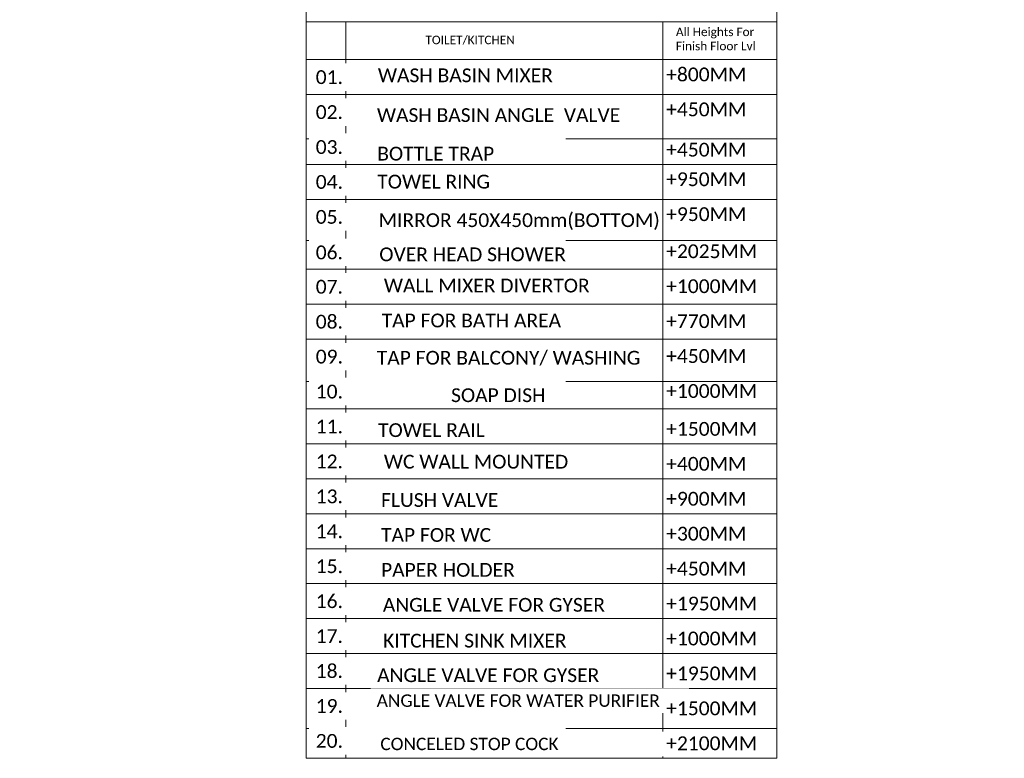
# Model space of a CAD drawing. Header units: inches. Extents: x 119662 to 158499, y 12149 to 20675.
# Tile 2 of 97: x 120611 to 121029, y 16123 to 16437. Entities that reach past the tile are written whole.
import ezdxf

# ---------------------------------------------------------------- set-up
doc = ezdxf.new("R2010")
doc.units = ezdxf.units.IN
doc.header["$MEASUREMENT"] = 0
doc.linetypes.add('AP0200000$0$AP0500G00$0$1', pattern=[0])
for name, color, linetype, lineweight in [('00-ABM  CWS', 200, 'AP0200000$0$AP0500G00$0$1', 0), ('PP-FOMAT BLOCK', 7, 'Continuous', 25), ('PP-Waste Pipe', 3, 'Continuous', 25)]:
    doc.layers.add(name, color=color, linetype=linetype, lineweight=lineweight)
doc.styles.add('DIM_FONT', font='times.ttf', dxfattribs={"width": 0.8})
doc.styles.get("Standard").update_dxf_attribs({"font": 'times.ttf', "height": 4})

# ---------------------------------------------------------------- blocks, each defined once
blk = doc.blocks.new('zw$F51A')
at = {"layer": '00-ABM  CWS', "color": 20, "lineweight": -3, "insert": (-1356.3, -635.6), "char_height": 125, "width": 2480.259, "attachment_point": 1, "style": 'DIM_FONT'}
blk.add_mtext('\\pi297.92;WATER METER DETAIL "A" \\P\\pi686.6;ENLARGE VIEW', dxfattribs=at)

msp = doc.modelspace()

# ---------------------------------------------------------------- linework, layer by layer
at = {"layer": 'PP-FOMAT BLOCK', "lineweight": 9}
for p, q in [((120732.53, 16436.31), (120932.62, 16436.31)), ((120732.53, 16386.55), (120932.62, 16386.55)), ((120732.53, 16375.62), (120932.62, 16375.62)), ((120732.53, 16360.77), (120932.62, 16360.77)), ((120732.53, 16343.25), (120932.62, 16343.25)), ((120732.53, 16316.19), (120932.62, 16316.19)), ((120732.53, 16301.34), (120932.62, 16301.34)), ((120732.53, 16283.32), (120932.62, 16283.32)), ((120732.53, 16271.62), (120932.62, 16271.62)), ((120732.53, 16256.77), (120932.62, 16256.77)), ((120732.53, 16241.91), (120932.62, 16241.91)), ((120732.53, 16227.05), (120932.62, 16227.05)), ((120732.53, 16212.19), (120932.62, 16212.19)), ((120732.53, 16197.34), (120932.62, 16197.34)), ((120732.53, 16182.48), (120932.62, 16182.48)), ((120732.53, 16167.62), (120932.62, 16167.62)), ((120732.53, 16152.77), (120932.62, 16152.77))]:
    msp.add_line(p, q, dxfattribs=at)
at = {"layer": 'PP-FOMAT BLOCK', "color": 7, "lineweight": 9}
for p, q in [((120749.45, 16436.31), (120749.45, 16123.05)), ((120884.2, 16436.31), (120884.2, 16123.05)), ((120732.53, 16135.68), (120932.62, 16135.68))]:
    msp.add_line(p, q, dxfattribs=at)
at = {"layer": 'PP-FOMAT BLOCK', "lineweight": 9}
msp.add_lwpolyline([(120732.53, 16452.42), (120932.62, 16452.42), (120932.62, 16123.05), (120732.53, 16123.05)], close=True, dxfattribs=at)
msp.add_lwpolyline([(120732.53, 16436.31), (120732.53, 16168.24)], dxfattribs=at)

# ---------------------------------------------------------------- block references
at = {"layer": 'PP-Waste Pipe', "ltscale": 0.25, "xscale": 0.1283047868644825, "yscale": 0.1283047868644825, "zscale": 0.1283047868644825}
msp.add_blockref('zw$F51A', (120324.79, 16315.92), dxfattribs=at)

# ---------------------------------------------------------------- texts
at = {"layer": 'PP-FOMAT BLOCK', "lineweight": 9, "attachment_point": 1}
for s, insert, char_height, width in [('{\\fCalibri Light|b0|i0|c0|p34;TOILET/KITCHEN}', (120783.22, 16430.37), 3.6202, 103.1316), ('{\\fCalibri Light|b0|i0|c0|p0;All Heights For Finish Floor Lvl}', (120889.7, 16433.82), 3.6202, 43.4794), ('{\\fCalibri Light|b0|i0|c0|p34; WASH BASIN MIXER }', (120760.97, 16416.45), 5.86, 103.3508), ('{\\fCalibri Light|b0|i0|c0|p34; +800MM}', (120883.52, 16416.83), 5.86, 103.3508), ('{\\fCalibri Light|b0|i0|c0|p34; +450MM}', (120883.52, 16401.97), 5.86, 103.3508), ('{\\fCalibri Light|b0|i0|c0|p34; +450MM}', (120883.52, 16384.83), 5.86, 103.3508), ('{\\fCalibri Light|b0|i0|c0|p34; +950MM}', (120883.52, 16372.25), 5.86, 103.3508), ('{\\fCalibri Light|b0|i0|c0|p34; +950MM}', (120883.52, 16357.4), 5.86, 103.3508), ('{\\fCalibri Light|b0|i0|c0|p34; OVER HEAD SHOWER  }', (120761.56, 16340.31), 5.86, 133.1846), ('{\\fCalibri Light|b0|i0|c0|p34; +2025MM}', (120883.52, 16341.63), 5.86, 103.3508), ('{\\fCalibri Light|b0|i0|c0|p34; +1000MM}', (120883.52, 16326.77), 5.86, 103.3508), ('{\\fCalibri Light|b0|i0|c0|p34; +770MM}', (120883.52, 16311.91), 5.86, 103.3508), ('{\\fCalibri Light|b0|i0|c0|p34; +450MM}', (120883.52, 16297.06), 5.86, 103.3508), ('{\\fCalibri Light|b0|i0|c0|p34;  SOAP DISH }', (120790, 16280.41), 5.86, 133.1846), ('{\\fCalibri Light|b0|i0|c0|p34; +1000MM}', (120883.52, 16282.2), 5.86, 103.3508), ('{\\fCalibri Light|b0|i0|c0|p34; +1500MM}', (120883.52, 16266.09), 5.86, 103.3508), ('{\\fCalibri Light|b0|i0|c0|p34; +400MM}', (120883.52, 16251.23), 5.86, 103.3508), ('{\\fCalibri Light|b0|i0|c0|p34; +900MM}', (120883.52, 16236.37), 5.86, 103.3508), ('{\\fCalibri Light|b0|i0|c0|p34; +300MM}', (120883.52, 16221.52), 5.86, 103.3508), ('{\\fCalibri Light|b0|i0|c0|p34; +450MM}', (120883.52, 16206.66), 5.86, 103.3508), ('{\\fCalibri Light|b0|i0|c0|p34; +1950MM}', (120883.52, 16191.8), 5.86, 103.3508), ('{\\fCalibri Light|b0|i0|c0|p34; +1000MM}', (120883.52, 16176.94), 5.86, 103.3508), ('{\\fCalibri Light|b0|i0|c0|p34; +1950MM}', (120883.52, 16162.09), 5.86, 103.3508), ('{\\fCalibri Light|b0|i0|c0|p34; +1500MM}', (120883.52, 16147.23), 5.86, 103.3508), ('{\\fCalibri Light|b0|i0|c0|p34; +2100MM}', (120883.52, 16132.37), 5.86, 103.3508)]:
    msp.add_mtext(s, dxfattribs=dict(at, insert=insert, char_height=char_height, width=width))

# ---------------------------------------------------------------- next in the draw order: texts
at = {"layer": 'PP-FOMAT BLOCK', "lineweight": 9, "char_height": 5.86, "width": 103.3508, "attachment_point": 1, "bg_fill": 2}
for s, insert in [('{\\fCalibri Light|b0|i0|c0|p34;01.}', (120736.61, 16415.68)), ('{\\fCalibri Light|b0|i0|c0|p34;03.}', (120736.61, 16385.96)), ('{\\fCalibri Light|b0|i0|c0|p34;04.}', (120736.61, 16371.11)), ('{\\fCalibri Light|b0|i0|c0|p34;05.}', (120736.61, 16356.25)), ('{\\fCalibri Light|b0|i0|c0|p34;06.}', (120736.61, 16341.15)), ('{\\fCalibri Light|b0|i0|c0|p34;07.}', (120736.61, 16326.53)), ('{\\fCalibri Light|b0|i0|c0|p34;08.}', (120736.61, 16311.68)), ('{\\fCalibri Light|b0|i0|c0|p34;09.}', (120736.61, 16296.82)), ('{\\fCalibri Light|b0|i0|c0|p34;10.}', (120736.61, 16281.96)), ('{\\fCalibri Light|b0|i0|c0|p34;11.}', (120736.61, 16267.11)), ('{\\fCalibri Light|b0|i0|c0|p34;12.}', (120736.61, 16252.25)), ('{\\fCalibri Light|b0|i0|c0|p34;13.}', (120736.61, 16237.39)), ('{\\fCalibri Light|b0|i0|c0|p34;14.}', (120736.61, 16222.53)), ('{\\fCalibri Light|b0|i0|c0|p34;15.}', (120736.61, 16207.68)), ('{\\fCalibri Light|b0|i0|c0|p34;16.}', (120736.61, 16192.82)), ('{\\fCalibri Light|b0|i0|c0|p34;17.}', (120736.61, 16177.96)), ('{\\fCalibri Light|b0|i0|c0|p34;18.}', (120736.61, 16163.11)), ('{\\fCalibri Light|b0|i0|c0|p34;19.}', (120736.61, 16148.25)), ('{\\fCalibri Light|b0|i0|c0|p34;20.}', (120736.61, 16133.39))]:
    msp.add_mtext(s, dxfattribs=dict(at, insert=insert))

# ---------------------------------------------------------------- next in the draw order: linework, layer by layer
at = {"layer": 'PP-FOMAT BLOCK', "lineweight": 9}
for p, q in [((120732.53, 16420.19), (120932.62, 16420.19)), ((120732.53, 16405.34), (120932.62, 16405.34)), ((120732.53, 16331.05), (120932.62, 16331.05))]:
    msp.add_line(p, q, dxfattribs=at)

# ---------------------------------------------------------------- next in the draw order: texts
at = {"layer": 'PP-FOMAT BLOCK', "lineweight": 9, "char_height": 5.86, "attachment_point": 1}
for s, insert, width in [('{\\fCalibri Light|b0|i0|c0|p34; BOTTLE TRAP}', (120760.69, 16383.15), 103.3508), ('{\\fCalibri Light|b0|i0|c0|p34; TOWEL RING }', (120760.69, 16371.24), 103.3508), ('{\\fCalibri Light|b0|i0|c0|p34;  MIRROR 450X450mm(BOTTOM) }', (120759.2, 16354.85), 138.5836), ('{\\fCalibri Light|b0|i0|c0|p34; WALL MIXER DIVERTOR }', (120763.5, 16327.05), 133.1846), ('{\\fCalibri Light|b0|i0|c0|p34; TAP FOR BATH AREA }', (120762.57, 16312.19), 133.1846), ('{\\fCalibri Light|b0|i0|c0|p34; TAP FOR BALCONY/ WASHING}', (120760.5, 16296.33), 137.1151), ('{\\fCalibri Light|b0|i0|c0|p34; TOWEL RAIL }', (120761.02, 16265.55), 133.1846), ('{\\fCalibri Light|b0|i0|c0|p34;  WC WALL MOUNTED  }', (120761.44, 16252.13), 159.5189), ('{\\fCalibri Light|b0|i0|c0|p34; FLUSH VALVE}  ', (120762.31, 16235.83), 133.1846), ('{\\fCalibri Light|b0|i0|c0|p34; TAP FOR WC}', (120762.31, 16220.98), 133.1846), ('{\\fCalibri Light|b0|i0|c0|p34; PAPER HOLDER} ', (120762.31, 16206.12), 133.1846), ('{\\fCalibri Light|b0|i0|c0|p34;  ANGLE VALVE FOR GYSER} ', (120761, 16191.26), 176.3859), ('{\\fCalibri Light|b0|i0|c0|p34;KITCHEN SINK MIXER} ', (120765.23, 16176.02), 133.1846), ('{\\fCalibri Light|b0|i0|c0|p34; ANGLE VALVE FOR GYSER }', (120760.64, 16161.33), 133.1846)]:
    msp.add_mtext(s, dxfattribs=dict(at, insert=insert, width=width))
at = {"layer": 'PP-FOMAT BLOCK', "lineweight": 9, "char_height": 5.274, "attachment_point": 1, "bg_fill": 2}
for s, insert, width in [('{\\fCalibri Light|b0|i0|c0|p34;ANGLE VALVE FOR WATER PURIFIER }', (120762.52, 16150.22), 130.1112), ('{\\fCalibri Light|b0|i0|c0|p34; CONCELED STOP COCK  }', (120762.22, 16131.8), 133.1846)]:
    msp.add_mtext(s, dxfattribs=dict(at, insert=insert, width=width))

# ---------------------------------------------------------------- next in the draw order: texts
at = {"layer": 'PP-FOMAT BLOCK', "lineweight": 9, "insert": (120736.61, 16400.82), "char_height": 5.86, "width": 103.3508, "attachment_point": 1, "bg_fill": 2}
msp.add_mtext('{\\fCalibri Light|b0|i0|c0|p34;02.}', dxfattribs=at)

# ---------------------------------------------------------------- next in the draw order: texts
at = {"layer": 'PP-FOMAT BLOCK', "lineweight": 9, "insert": (120760.55, 16399.54), "char_height": 5.86, "width": 112.6817, "attachment_point": 1}
msp.add_mtext('{\\fCalibri Light|b0|i0|c0|p34; WASH BASIN ANGLE  VALVE }', dxfattribs=at)

doc.saveas('drawing.dxf')
